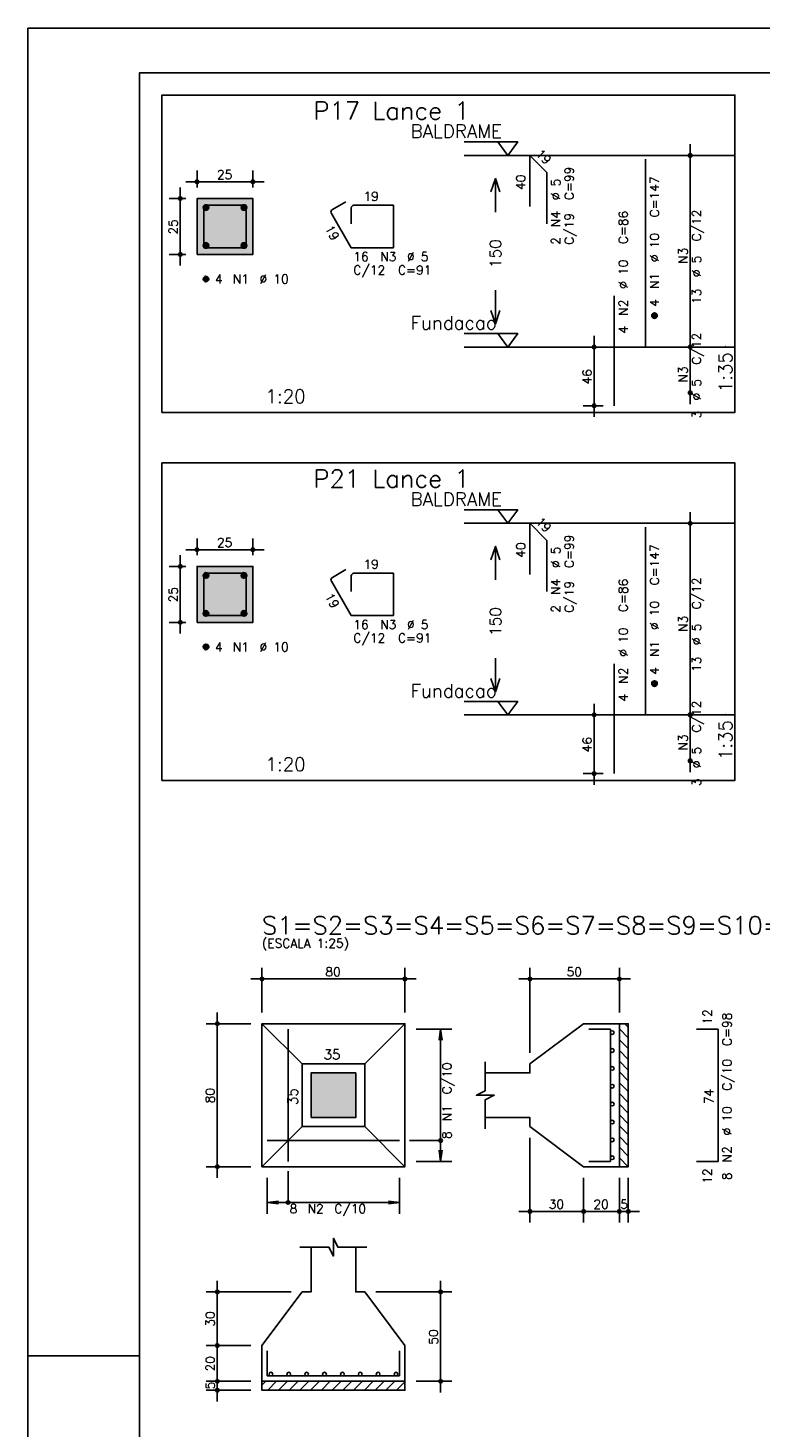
# Model space of a CAD drawing. Extents: x 0 to 84.1, y 0 to 59.4.
# Tile 3 of 8: x 0 to 16.4, y 28.1 to 59.4. Entities that reach past the tile are written whole.
import ezdxf

# ---------------------------------------------------------------- set-up
doc = ezdxf.new("R2010")
doc.units = 0
doc.header["$MEASUREMENT"] = 0
doc.linetypes.add('ESTILO_TQS_0002', pattern=[0.4, 0.1, -0.3])
for name, color, linetype in [('1', 1, 'CONTINUOUS'), ('2', 2, 'CONTINUOUS'), ('3', 3, 'CONTINUOUS'), ('4', 4, 'CONTINUOUS'), ('6', 6, 'CONTINUOUS'), ('7', 7, 'CONTINUOUS'), ('9', 9, 'CONTINUOUS')]:
    doc.layers.add(name, color=color, linetype=linetype)
doc.styles.get("Standard").update_dxf_attribs({"font": 'ROMANS.SHX'})

msp = doc.modelspace()

# ---------------------------------------------------------------- linework, layer by layer
at = {"layer": '1', "linetype": 'Continuous'}
for p, q in [((13.238, 37.009), (13.438, 36.809)), ((13.361, 37.127), (13.438, 37.05)), ((13.238, 36.769), (13.438, 36.569)), ((13.238, 36.528), (13.438, 36.328)), ((13.238, 36.288), (13.438, 36.088)), ((13.238, 36.047), (13.438, 35.847)), ((13.238, 35.807), (13.438, 35.607)), ((13.238, 35.567), (13.438, 35.367)), ((13.238, 35.326), (13.438, 35.126)), ((13.238, 35.086), (13.438, 34.886)), ((13.238, 34.845), (13.438, 34.645)), ((13.238, 34.605), (13.438, 34.405)), ((13.238, 34.365), (13.438, 34.165)), ((13.238, 34.124), (13.435, 33.927)), ((5.238, 29.039), (5.325, 29.127)), ((5.366, 28.927), (5.566, 29.127)), ((5.606, 28.927), (5.806, 29.127)), ((5.847, 28.927), (6.047, 29.127)), ((6.087, 28.927), (6.287, 29.127)), ((6.327, 28.927), (6.527, 29.127)), ((6.568, 28.927), (6.768, 29.127)), ((6.808, 28.927), (7.008, 29.127)), ((7.049, 28.927), (7.249, 29.127)), ((7.289, 28.927), (7.489, 29.127)), ((7.53, 28.927), (7.73, 29.127)), ((7.77, 28.927), (7.97, 29.127)), ((8.01, 28.927), (8.21, 29.127)), ((8.251, 28.927), (8.438, 29.114))]:
    msp.add_line(p, q, dxfattribs=at)
for points in [[(3, 50.8), (15.825, 50.8), (15.825, 57.9), (3, 57.9), (3, 50.8)], [(9.765, 56.85), (10.965, 56.85), (10.74, 56.55), (10.515, 56.85)], [(15.825, 56.55), (9.765, 56.55)], [(9.765, 52.565), (10.965, 52.565), (10.74, 52.264), (10.515, 52.565)], [(15.825, 52.264), (9.765, 52.264)], [(3, 42.57), (15.825, 42.57), (15.825, 49.67), (3, 49.67), (3, 42.57)], [(9.765, 48.62), (10.965, 48.62), (10.74, 48.32), (10.515, 48.62)], [(15.825, 48.32), (9.765, 48.32)], [(9.765, 44.334), (10.965, 44.334), (10.74, 44.035), (10.515, 44.334)], [(15.825, 44.035), (9.765, 44.035)], [(13.238, 33.927), (13.238, 37.127), (13.438, 37.127), (13.438, 33.927), (13.238, 33.927)], [(5.238, 29.127), (8.438, 29.127), (8.438, 28.927), (5.238, 28.927), (5.238, 29.127)]]:
    msp.add_lwpolyline(points, dxfattribs=at)
at = {"layer": '1', "linetype": 'ESTILO_TQS_0002'}
for points in [[(3.785, 54.335), (5.035, 54.335), (5.035, 55.585), (3.785, 55.585), (3.785, 54.335)], [(3.785, 46.105), (5.035, 46.105), (5.035, 47.355), (3.785, 47.355), (3.785, 46.105)]]:
    msp.add_lwpolyline(points, dxfattribs=at)
at = {"layer": '2', "linetype": 'Continuous'}
for p, q in [((84.1, 59.4), (0, 59.4)), ((0, 59.4), (0, 0)), ((14.825, 52.014), (14.825, 56.8)), ((14.825, 56.55), (14.825, 56.55)), ((3.785, 55.835), (3.785, 56.21)), ((5.035, 55.835), (5.035, 56.21)), ((3.41, 54.085), (3.41, 55.835)), ((3.535, 55.96), (5.285, 55.96)), ((3.535, 55.585), (3.16, 55.585)), ((3.785, 55.585), (3.785, 55.585)), ((3.785, 55.585), (3.785, 55.585)), ((5.035, 55.585), (5.035, 55.585)), ((3.535, 54.335), (3.16, 54.335)), ((3.785, 54.335), (3.785, 54.335)), ((12.675, 50.7), (12.675, 52.514)), ((14.825, 50.986), (14.825, 52.514)), ((12.875, 52.264), (12.425, 52.264)), ((13.125, 52.264), (13.125, 52.264)), ((14.825, 52.264), (14.825, 52.264)), ((14.825, 52.264), (14.825, 52.264)), ((14.825, 51.236), (14.825, 51.236)), ((12.875, 50.95), (12.425, 50.95)), ((13.125, 50.95), (13.125, 50.95)), ((14.825, 43.785), (14.825, 48.57)), ((14.825, 48.32), (14.825, 48.32)), ((3.785, 47.605), (3.785, 47.98)), ((5.035, 47.605), (5.035, 47.98)), ((3.41, 45.855), (3.41, 47.605)), ((3.535, 47.73), (5.285, 47.73)), ((3.535, 47.355), (3.16, 47.355)), ((3.785, 47.355), (3.785, 47.355)), ((3.785, 47.355), (3.785, 47.355)), ((5.035, 47.355), (5.035, 47.355)), ((3.535, 46.105), (3.16, 46.105)), ((3.785, 46.105), (3.785, 46.105)), ((12.675, 42.47), (12.675, 44.285)), ((14.825, 42.756), (14.825, 44.285)), ((12.875, 44.035), (12.425, 44.035)), ((13.125, 44.035), (13.125, 44.035)), ((14.825, 44.035), (14.825, 44.035)), ((14.825, 44.035), (14.825, 44.035)), ((14.825, 43.006), (14.825, 43.006)), ((12.875, 42.72), (12.425, 42.72)), ((13.125, 42.72), (13.125, 42.72)), ((5.238, 37.377), (5.238, 38.377)), ((8.438, 37.377), (8.438, 38.377)), ((11.238, 36.477), (11.238, 38.377)), ((13.238, 37.377), (13.238, 38.377)), ((4.988, 38.127), (8.688, 38.127)), ((13.488, 38.127), (10.988, 38.127)), ((4.238, 33.677), (4.238, 37.377)), ((4.988, 37.127), (3.988, 37.127)), ((5.238, 37.127), (5.238, 37.127)), ((5.238, 37.127), (5.238, 37.127)), ((8.438, 37.127), (8.438, 37.127)), ((8.438, 37.007), (8.438, 37.007)), ((8.688, 37.007), (9.488, 37.007)), ((9.238, 37.007), (9.205, 36.759)), ((9.238, 34.047), (9.238, 37.007)), ((9.238, 37.007), (9.271, 36.759)), ((13.238, 37.127), (13.238, 37.127)), ((11.238, 36.227), (11.238, 36.227)), ((11.238, 34.827), (11.238, 34.827)), ((11.238, 34.577), (11.238, 32.677)), ((9.238, 34.047), (9.205, 34.294)), ((9.238, 34.047), (9.271, 34.294)), ((4.988, 33.927), (3.988, 33.927)), ((5.238, 33.927), (5.238, 33.927)), ((5.358, 33.927), (5.358, 33.927)), ((8.318, 33.927), (8.318, 33.927)), ((8.438, 34.047), (8.438, 34.047)), ((8.688, 34.047), (9.488, 34.047)), ((12.438, 33.927), (12.438, 33.927)), ((12.438, 33.927), (12.438, 33.927)), ((13.238, 33.927), (13.238, 33.927)), ((13.238, 33.927), (13.238, 33.927)), ((13.438, 33.927), (13.438, 33.927)), ((5.358, 33.677), (5.358, 32.877)), ((8.318, 33.677), (8.318, 32.877)), ((12.438, 33.677), (12.438, 32.677)), ((12.438, 33.677), (12.438, 32.677)), ((13.238, 33.677), (13.238, 32.677)), ((13.238, 33.677), (13.238, 32.677)), ((13.438, 33.677), (13.438, 32.677)), ((5.358, 33.127), (5.606, 33.159)), ((5.358, 33.127), (8.318, 33.127)), ((5.358, 33.127), (5.606, 33.094)), ((8.318, 33.127), (8.07, 33.159)), ((8.318, 33.127), (8.07, 33.094)), ((12.688, 32.927), (10.988, 32.927)), ((13.488, 32.927), (12.188, 32.927)), ((12.988, 32.927), (13.688, 32.927)), ((4.238, 29.677), (4.238, 31.377)), ((9.238, 28.877), (9.238, 31.377)), ((5.888, 31.127), (3.988, 31.127)), ((6.138, 31.127), (6.138, 31.127)), ((7.538, 31.127), (7.538, 31.127)), ((7.788, 31.127), (9.488, 31.127)), ((4.238, 28.877), (4.238, 30.177)), ((4.988, 29.927), (3.988, 29.927)), ((4.988, 29.927), (3.988, 29.927)), ((5.238, 29.927), (5.238, 29.927)), ((5.238, 29.927), (5.238, 29.927)), ((0, 29.7), (0.5, 29.7)), ((0.5, 29.7), (1.5, 29.7)), ((1.5, 29.7), (2.5, 29.7)), ((4.988, 29.127), (3.988, 29.127)), ((4.988, 29.127), (3.988, 29.127)), ((4.238, 28.677), (4.238, 29.377)), ((5.238, 29.127), (5.238, 29.127)), ((5.238, 29.127), (5.238, 29.127)), ((8.438, 29.127), (8.438, 29.127)), ((8.688, 29.127), (9.488, 29.127)), ((4.988, 28.927), (3.988, 28.927)), ((5.238, 28.927), (5.238, 28.927))]:
    msp.add_line(p, q, dxfattribs=at)
for points in [[(83.1, 1), (2.5, 1), (2.5, 58.4), (83.1, 58.4), (83.1, 1)], [(10.365, 55.732), (10.465, 56.032), (10.565, 55.732)], [(10.465, 55.282), (10.465, 56.032)], [(3.785, 54.335), (5.035, 54.335), (5.035, 55.585), (3.785, 55.585), (3.785, 54.335)], [(10.465, 53.532), (10.465, 52.782)], [(10.365, 53.082), (10.465, 52.782), (10.565, 53.082)], [(10.365, 47.502), (10.465, 47.802), (10.565, 47.502)], [(10.465, 47.052), (10.465, 47.802)], [(3.785, 46.105), (5.035, 46.105), (5.035, 47.355), (3.785, 47.355), (3.785, 46.105)], [(10.465, 45.302), (10.465, 44.552)], [(10.365, 44.852), (10.465, 44.552), (10.565, 44.852)], [(5.238, 33.927), (8.438, 33.927), (8.438, 37.127), (5.238, 37.127), (5.238, 33.927)], [(6.138, 36.227), (5.238, 37.127)], [(7.538, 36.227), (8.438, 37.127)], [(10.238, 35.027), (11.238, 35.027), (11.238, 34.827), (12.438, 33.927), (13.238, 33.927), (13.238, 37.127), (12.438, 37.127), (11.238, 36.227), (11.238, 36.027), (10.238, 36.027)], [(6.138, 34.827), (7.538, 34.827), (7.538, 36.227), (6.138, 36.227), (6.138, 34.827)], [(6.338, 35.027), (7.338, 35.027), (7.338, 36.027), (6.338, 36.027), (6.338, 35.027)], [(10.238, 34.777), (10.238, 35.427), (10.438, 35.527), (10.038, 35.527), (10.238, 35.627), (10.238, 36.277)], [(6.138, 34.827), (5.238, 33.927)], [(7.538, 34.827), (8.438, 33.927)], [(9.238, 34.512), (8.538, 34.512)], [(5.823, 33.127), (5.823, 33.827)], [(6.088, 32.127), (6.738, 32.127), (6.838, 31.927), (6.838, 32.327), (6.938, 32.127), (7.588, 32.127)], [(6.338, 32.127), (6.338, 31.127), (6.138, 31.127), (5.238, 29.927), (5.238, 29.127), (8.438, 29.127), (8.438, 29.927), (7.538, 31.127), (7.338, 31.127), (7.338, 32.127)]]:
    msp.add_lwpolyline(points, dxfattribs=at)
for centre, radius in [((14.825, 56.55), 0.0416), ((14.825, 56.55), 0.0208), ((3.785, 55.96), 0.04), ((3.785, 55.96), 0.02), ((5.035, 55.96), 0.04), ((5.035, 55.96), 0.02), ((3.41, 55.585), 0.04), ((3.41, 55.585), 0.02), ((3.41, 54.335), 0.04), ((3.41, 54.335), 0.02), ((12.675, 52.264), 0.04), ((14.825, 52.264), 0.0416), ((14.825, 52.264), 0.0416), ((12.675, 52.264), 0.02), ((14.825, 52.264), 0.0208), ((14.825, 52.264), 0.0208), ((14.825, 51.236), 0.0416), ((14.825, 51.236), 0.0208), ((12.675, 50.95), 0.04), ((12.675, 50.95), 0.02), ((14.825, 48.32), 0.0416), ((14.825, 48.32), 0.0208), ((3.785, 47.73), 0.04), ((3.785, 47.73), 0.02), ((5.035, 47.73), 0.04), ((5.035, 47.73), 0.02), ((3.41, 47.355), 0.04), ((3.41, 47.355), 0.02), ((3.41, 46.105), 0.04), ((3.41, 46.105), 0.02), ((12.675, 44.035), 0.04), ((12.675, 44.035), 0.02), ((14.825, 44.035), 0.0416), ((14.825, 44.035), 0.0416), ((14.825, 44.035), 0.0208), ((14.825, 44.035), 0.0208), ((14.825, 43.006), 0.0416), ((14.825, 43.006), 0.0208), ((12.675, 42.72), 0.04), ((12.675, 42.72), 0.02), ((5.238, 38.127), 0.04), ((5.238, 38.127), 0.02), ((8.438, 38.127), 0.04), ((8.438, 38.127), 0.02), ((11.238, 38.127), 0.04), ((11.238, 38.127), 0.02), ((13.238, 38.127), 0.04), ((13.238, 38.127), 0.02), ((4.238, 37.127), 0.04), ((4.238, 37.127), 0.02), ((9.238, 34.512), 0.04), ((4.238, 33.927), 0.04), ((4.238, 33.927), 0.02), ((5.823, 33.127), 0.04), ((11.238, 32.927), 0.04), ((11.238, 32.927), 0.02), ((12.438, 32.927), 0.04), ((12.438, 32.927), 0.04), ((12.438, 32.927), 0.02), ((12.438, 32.927), 0.02), ((13.238, 32.927), 0.04), ((13.238, 32.927), 0.04), ((13.238, 32.927), 0.02), ((13.238, 32.927), 0.02), ((13.438, 32.927), 0.04), ((13.438, 32.927), 0.02), ((4.238, 31.127), 0.04), ((4.238, 31.127), 0.02), ((9.238, 31.127), 0.04), ((9.238, 31.127), 0.02), ((4.238, 29.927), 0.04), ((4.238, 29.927), 0.04), ((4.238, 29.927), 0.02), ((4.238, 29.927), 0.02), ((4.238, 29.127), 0.04), ((4.238, 29.127), 0.04), ((4.238, 29.127), 0.02), ((4.238, 29.127), 0.02), ((9.238, 29.127), 0.04), ((9.238, 29.127), 0.02), ((4.238, 28.927), 0.04), ((4.238, 28.927), 0.02)]:
    msp.add_circle(centre, radius, dxfattribs=at)
at = {"layer": '3', "linetype": 'Continuous'}
for p, q in [((3.923, 55.376), (3.994, 55.447)), ((3.923, 55.394), (3.976, 55.447)), ((3.927, 55.362), (4.008, 55.443)), ((3.933, 55.35), (4.019, 55.437)), ((4.773, 55.376), (4.844, 55.447)), ((4.773, 55.394), (4.826, 55.447)), ((4.777, 55.362), (4.858, 55.443)), ((4.783, 55.35), (4.869, 55.437)), ((3.941, 55.341), (4.029, 55.429)), ((3.951, 55.333), (4.037, 55.419)), ((3.962, 55.327), (4.043, 55.408)), ((3.976, 55.323), (4.047, 55.394)), ((3.994, 55.323), (4.047, 55.376)), ((4.791, 55.341), (4.879, 55.429)), ((4.801, 55.333), (4.887, 55.419)), ((4.812, 55.327), (4.893, 55.408)), ((4.826, 55.323), (4.897, 55.394)), ((4.844, 55.323), (4.897, 55.376)), ((3.923, 54.526), (3.994, 54.597)), ((3.923, 54.544), (3.976, 54.597)), ((3.927, 54.512), (4.008, 54.593)), ((3.933, 54.5), (4.019, 54.587)), ((3.941, 54.491), (4.029, 54.579)), ((3.951, 54.483), (4.037, 54.569)), ((3.962, 54.477), (4.043, 54.558)), ((3.976, 54.473), (4.047, 54.544)), ((3.994, 54.473), (4.047, 54.526)), ((4.773, 54.526), (4.844, 54.597)), ((4.773, 54.544), (4.826, 54.597)), ((4.777, 54.512), (4.858, 54.593)), ((4.783, 54.5), (4.869, 54.587)), ((4.791, 54.491), (4.879, 54.579)), ((4.801, 54.483), (4.887, 54.569)), ((4.812, 54.477), (4.893, 54.558)), ((4.826, 54.473), (4.897, 54.544)), ((4.844, 54.473), (4.897, 54.526)), ((3.923, 53.776), (3.994, 53.847)), ((3.923, 53.794), (3.976, 53.847)), ((3.927, 53.762), (4.008, 53.843)), ((3.933, 53.75), (4.019, 53.837)), ((3.941, 53.741), (4.029, 53.829)), ((3.951, 53.733), (4.037, 53.819)), ((3.962, 53.727), (4.043, 53.808)), ((3.976, 53.723), (4.047, 53.794)), ((3.994, 53.723), (4.047, 53.776)), ((13.963, 52.956), (14.034, 53.026)), ((13.963, 52.973), (14.016, 53.026)), ((13.967, 52.942), (14.048, 53.023)), ((13.973, 52.93), (14.059, 53.017)), ((13.981, 52.92), (14.069, 53.009)), ((13.991, 52.912), (14.077, 52.999)), ((14.002, 52.906), (14.083, 52.987)), ((14.016, 52.903), (14.087, 52.973)), ((14.034, 52.903), (14.087, 52.956)), ((3.923, 47.146), (3.994, 47.217)), ((3.923, 47.164), (3.976, 47.217)), ((3.927, 47.132), (4.008, 47.213)), ((3.933, 47.12), (4.019, 47.207)), ((3.941, 47.111), (4.029, 47.199)), ((3.951, 47.103), (4.037, 47.189)), ((3.962, 47.097), (4.043, 47.178)), ((3.976, 47.093), (4.047, 47.164)), ((3.994, 47.093), (4.047, 47.146)), ((4.773, 47.146), (4.844, 47.217)), ((4.773, 47.164), (4.826, 47.217)), ((4.777, 47.132), (4.858, 47.213)), ((4.783, 47.12), (4.869, 47.207)), ((4.791, 47.111), (4.879, 47.199)), ((4.801, 47.103), (4.887, 47.189)), ((4.812, 47.097), (4.893, 47.178)), ((4.826, 47.093), (4.897, 47.164)), ((4.844, 47.093), (4.897, 47.146)), ((3.923, 46.296), (3.994, 46.367)), ((3.923, 46.314), (3.976, 46.367)), ((3.927, 46.282), (4.008, 46.363)), ((3.933, 46.27), (4.019, 46.357)), ((4.773, 46.296), (4.844, 46.367)), ((4.773, 46.314), (4.826, 46.367)), ((4.777, 46.282), (4.858, 46.363)), ((4.783, 46.27), (4.869, 46.357)), ((3.941, 46.261), (4.029, 46.349)), ((3.951, 46.253), (4.037, 46.339)), ((3.962, 46.247), (4.043, 46.328)), ((3.976, 46.243), (4.047, 46.314)), ((3.994, 46.243), (4.047, 46.296)), ((4.791, 46.261), (4.879, 46.349)), ((4.801, 46.253), (4.887, 46.339)), ((4.812, 46.247), (4.893, 46.328)), ((4.826, 46.243), (4.897, 46.314)), ((4.844, 46.243), (4.897, 46.296)), ((3.923, 45.546), (3.994, 45.617)), ((3.923, 45.564), (3.976, 45.617)), ((3.927, 45.532), (4.008, 45.613)), ((3.933, 45.52), (4.019, 45.607)), ((3.941, 45.511), (4.029, 45.599)), ((3.951, 45.503), (4.037, 45.589)), ((3.962, 45.497), (4.043, 45.578)), ((3.976, 45.493), (4.047, 45.564)), ((3.994, 45.493), (4.047, 45.546)), ((13.963, 44.726), (14.034, 44.796)), ((13.963, 44.743), (14.016, 44.796)), ((13.967, 44.712), (14.048, 44.793)), ((13.973, 44.7), (14.059, 44.787)), ((13.981, 44.69), (14.069, 44.779)), ((13.991, 44.682), (14.077, 44.769)), ((14.002, 44.676), (14.083, 44.757)), ((14.016, 44.673), (14.087, 44.743)), ((14.034, 44.673), (14.087, 44.726))]:
    msp.add_line(p, q, dxfattribs=at)
for centre, radius in [((3.985, 55.385), 0.0625), ((4.835, 55.385), 0.0625), ((3.985, 54.535), 0.0625), ((4.835, 54.535), 0.0625), ((3.985, 53.785), 0.0625), ((14.025, 52.965), 0.0625), ((3.985, 47.155), 0.0625), ((4.835, 47.155), 0.0625), ((3.985, 46.305), 0.0625), ((4.835, 46.305), 0.0625), ((3.985, 45.555), 0.0625), ((14.025, 44.734), 0.0625), ((13.079, 36.927), 0.0413), ((13.079, 36.527), 0.0413), ((13.079, 36.127), 0.0413), ((13.079, 35.727), 0.0413), ((13.079, 35.327), 0.0413), ((13.079, 34.927), 0.0413), ((13.079, 34.527), 0.0413), ((13.079, 34.127), 0.0413), ((5.438, 29.288), 0.0413), ((5.838, 29.288), 0.0413), ((6.238, 29.288), 0.0413), ((6.638, 29.288), 0.0413), ((7.038, 29.288), 0.0413), ((7.438, 29.288), 0.0413), ((7.838, 29.288), 0.0413), ((8.238, 29.288), 0.0413)]:
    msp.add_circle(centre, radius, dxfattribs=at)
at = {"layer": '4', "linetype": 'Continuous'}
for p, q in [((4.348, 55.435), (3.998, 55.435)), ((4.885, 55.435), (3.998, 55.435)), ((4.885, 54.485), (4.885, 55.435)), ((3.935, 55.372), (3.935, 54.485)), ((3.935, 55.372), (3.935, 55.022)), ((3.935, 54.485), (4.885, 54.485)), ((3.935, 47.142), (3.935, 46.255)), ((3.935, 47.142), (3.935, 46.792)), ((4.348, 47.205), (3.998, 47.205)), ((4.885, 47.205), (3.998, 47.205)), ((4.885, 46.255), (4.885, 47.205)), ((3.935, 46.255), (4.885, 46.255))]:
    msp.add_line(p, q, dxfattribs=at)
for centre in [(3.998, 55.372), (3.998, 55.372), (3.998, 47.142), (3.998, 47.142)]:
    msp.add_arc(centre, 0.0625, 90, 180, dxfattribs=at)
at = {"layer": '6', "linetype": 'Continuous'}
for p, q in [((11.231, 55.407), (11.231, 56.55)), ((11.231, 56.55), (11.615, 56.166)), ((13.825, 52.264), (13.825, 56.465)), ((11.615, 56.166), (11.615, 55.023)), ((7.117, 55.514), (6.814, 55.339)), ((8.185, 55.435), (7.298, 55.435)), ((8.185, 54.485), (8.185, 55.435)), ((6.791, 55.253), (7.235, 54.485)), ((7.235, 55.372), (7.235, 55.022)), ((7.235, 54.485), (8.185, 54.485)), ((13.125, 50.95), (13.125, 53.407)), ((11.231, 47.177), (11.231, 48.32)), ((11.231, 48.32), (11.615, 47.936)), ((13.825, 44.035), (13.825, 48.234)), ((11.615, 47.936), (11.615, 46.793)), ((6.791, 47.023), (7.235, 46.255)), ((7.117, 47.284), (6.814, 47.109)), ((7.235, 47.142), (7.235, 46.792)), ((8.185, 47.205), (7.298, 47.205)), ((8.185, 46.255), (8.185, 47.205)), ((7.235, 46.255), (8.185, 46.255)), ((13.125, 42.72), (13.125, 45.177)), ((5.823, 34.047), (5.823, 37.007)), ((13.038, 37.007), (12.558, 37.007)), ((13.038, 34.047), (13.038, 37.007)), ((15.448, 37.007), (14.968, 37.007)), ((15.448, 34.047), (15.448, 37.007)), ((5.358, 34.512), (8.318, 34.512)), ((12.558, 34.047), (13.038, 34.047)), ((14.968, 34.047), (15.448, 34.047)), ((5.358, 29.807), (5.358, 29.247)), ((8.318, 29.247), (8.318, 29.807)), ((5.358, 29.247), (8.318, 29.247))]:
    msp.add_line(p, q, dxfattribs=at)
for centre, start, end in [((7.298, 55.372), 90, 180), ((6.845, 55.285), 120, 210), ((6.845, 47.055), 120, 210), ((7.298, 47.142), 90, 180)]:
    msp.add_arc(centre, 0.0625, start, end, dxfattribs=at)
at = {"layer": '9', "linetype": 'Continuous'}
for points in [[(3.785, 54.335), (5.035, 54.335), (5.035, 55.585)], [(3.785, 54.335), (5.035, 55.585), (3.785, 55.585)], [(3.785, 54.335), (3.785, 55.585), (3.785, 54.335)], [(3.785, 46.105), (5.035, 46.105), (5.035, 47.355)], [(3.785, 46.105), (5.035, 47.355), (3.785, 47.355)], [(3.785, 46.105), (3.785, 47.355), (3.785, 46.105)], [(6.338, 35.027), (7.338, 35.027), (7.338, 36.027)], [(6.338, 35.027), (7.338, 36.027), (6.338, 36.027)], [(6.338, 35.027), (6.338, 36.027), (6.338, 35.027)]]:
    msp.add_solid(points, dxfattribs=at)

# ---------------------------------------------------------------- texts
at = {"layer": '1', "linetype": 'Continuous'}
for s, height, p in [('BALDRAME', 0.3, (8.565, 56.94)), ('Fundacao', 0.3, (8.565, 52.654)), ('BALDRAME', 0.3, (8.565, 48.71)), ('Fundacao', 0.3, (8.565, 44.425)), ('26', 0.0004, (5.238, 39.067))]:
    msp.add_text(s, height=height, dxfattribs=at).set_placement(p)
at = {"layer": '2', "linetype": 'Continuous'}
for s, height, rotation, p in [('19', 0.2, 315, (11.352, 56.57)), ('40', 0.2, 90, (11.131, 55.779)), ('C=99', 0.2, 90, (12.215, 55.55)), ('%%c 5', 0.2, 90, (11.915, 55.55)), ('C=147', 0.2, 90, (14.125, 55.164)), ('N4', 0.2, 90, (11.915, 54.95)), ('C/19', 0.2, 90, (12.215, 54.55)), ('C=86', 0.2, 90, (13.425, 54.565)), ('C/12', 0.2, 90, (15.065, 54.627)), ('25', 0.2, 90, (3.35, 54.78)), ('19', 0.2, 300, (6.638, 54.919)), ('150', 0.25, 90, (10.59, 54.032)), ('2', 0.2, 90, (11.915, 54.55)), ('%%c 10', 0.2, 90, (14.125, 54.164)), ('N3', 0.2, 90, (14.765, 54.127)), ('%%c 5', 0.2, 90, (15.065, 53.827)), ('%%c 10', 0.2, 90, (13.425, 53.565)), ('N1', 0.2, 90, (14.125, 53.565)), ('N2', 0.2, 90, (13.425, 52.965)), ('4', 0.2, 90, (14.125, 53.164)), ('13', 0.2, 90, (15.065, 53.227)), ('4', 0.2, 90, (13.425, 52.565)), ('C/12', 0.2, 90, (15.065, 51.87)), ('1:35', 0.3, 90, (15.765, 51.25)), ('46', 0.2, 90, (12.615, 51.427)), ('N3', 0.2, 90, (14.765, 51.47)), ('%%c 5', 0.2, 90, (15.065, 51.07)), ('3', 0.2, 90, (15.065, 50.67)), ('19', 0.2, 315, (11.352, 48.34)), ('C=99', 0.2, 90, (12.215, 47.32)), ('40', 0.2, 90, (11.131, 47.549)), ('%%c 5', 0.2, 90, (11.915, 47.32)), ('C=147', 0.2, 90, (14.125, 46.934)), ('N4', 0.2, 90, (11.915, 46.72)), ('25', 0.2, 90, (3.35, 46.55)), ('19', 0.2, 300, (6.638, 46.689)), ('C/19', 0.2, 90, (12.215, 46.32)), ('C=86', 0.2, 90, (13.425, 46.334)), ('C/12', 0.2, 90, (15.065, 46.397)), ('150', 0.25, 90, (10.59, 45.802)), ('2', 0.2, 90, (11.915, 46.32)), ('%%c 10', 0.2, 90, (14.125, 45.934)), ('N3', 0.2, 90, (14.765, 45.897)), ('%%c 10', 0.2, 90, (13.425, 45.334)), ('%%c 5', 0.2, 90, (15.065, 45.597)), ('N1', 0.2, 90, (14.125, 45.334)), ('13', 0.2, 90, (15.065, 44.997)), ('N2', 0.2, 90, (13.425, 44.734)), ('4', 0.2, 90, (14.125, 44.934)), ('4', 0.2, 90, (13.425, 44.334)), ('C/12', 0.2, 90, (15.065, 43.64)), ('N3', 0.2, 90, (14.765, 43.24)), ('1:35', 0.3, 90, (15.765, 43.02)), ('46', 0.2, 90, (12.615, 43.197)), ('%%c 5', 0.2, 90, (15.065, 42.84)), ('3', 0.2, 90, (15.065, 42.44)), ('12', 0.2, 90, (15.308, 37.107)), ('C=98', 0.2, 90, (15.748, 36.627)), ('C/10', 0.2, 90, (9.478, 35.547)), ('C/10', 0.2, 90, (15.748, 35.627)), ('80', 0.2, 90, (4.178, 35.347)), ('35', 0.22, 90, (6.038, 35.307)), ('74', 0.2, 90, (15.348, 35.327)), ('N1', 0.2, 90, (9.478, 34.947)), ('%%c 10', 0.2, 90, (15.748, 34.627)), ('8', 0.2, 90, (9.478, 34.547)), ('N2', 0.2, 90, (15.748, 34.027)), ('12', 0.2, 90, (15.308, 33.547)), ('8', 0.2, 90, (15.748, 33.627)), ('30', 0.2, 90, (4.178, 30.347)), ('50', 0.2, 90, (9.178, 29.947)), ('20', 0.2, 90, (4.178, 29.347)), ('5', 0.2, 90, (4.178, 28.947))]:
    msp.add_text(s, height=height, rotation=rotation, dxfattribs=at).set_placement(p)
for s, height, p in [('1', 0.01, (15.615, 56.55)), ('25', 0.2, (4.23, 56.02)), ('19', 0.2, (7.51, 55.535)), ('16', 0.2, (7.285, 54.185)), ('N3', 0.2, (7.885, 54.185)), ('%%c 5', 0.2, (8.485, 54.185)), ('4', 0.2, (4.185, 53.685)), ('N1', 0.2, (4.585, 53.685)), ('%%c 10', 0.2, (5.185, 53.685)), ('C/12', 0.2, (7.285, 53.885)), ('C=91', 0.2, (8.285, 53.885)), ('0', 0.01, (15.615, 52.264)), ('1:20', 0.3, (5.317, 51.01)), ('1', 0.01, (15.615, 48.32)), ('25', 0.2, (4.23, 47.79)), ('19', 0.2, (7.51, 47.305)), ('16', 0.2, (7.285, 45.955)), ('N3', 0.2, (7.885, 45.955)), ('%%c 5', 0.2, (8.485, 45.955)), ('C/12', 0.2, (7.285, 45.655)), ('C=91', 0.2, (8.285, 45.655)), ('4', 0.2, (4.185, 45.455)), ('N1', 0.2, (4.585, 45.455)), ('%%c 10', 0.2, (5.185, 45.455)), ('0', 0.01, (15.615, 44.035)), ('1:20', 0.3, (5.317, 42.78)), ('(ESCALA 1:25)', 0.2, (5.238, 38.827)), ('80', 0.2, (6.658, 38.187)), ('50', 0.2, (12.058, 38.187)), ('35', 0.22, (6.618, 36.327)), ('8', 0.2, (5.858, 32.887)), ('N2', 0.2, (6.258, 32.887)), ('C/10', 0.2, (6.858, 32.887)), ('30', 0.2, (11.658, 32.987)), ('20', 0.2, (12.658, 32.987)), ('5', 0.2, (13.258, 32.987))]:
    msp.add_text(s, height=height, dxfattribs=at).set_placement(p)
at = {"layer": '7', "linetype": 'Continuous'}
for s, p in [('P17 Lance 1', (6.388, 57.35)), ('P21 Lance 1', (6.388, 49.12)), ('S1=S2=S3=S4=S5=S6=S7=S8=S9=S10=S11=S12=S13=S14=S15=S16=S17=S18=S19=S20=S21=S22=S23=S24=S25=S26', (5.238, 39.127))]:
    msp.add_text(s, height=0.4, dxfattribs=at).set_placement(p)

doc.saveas('drawing.dxf')
